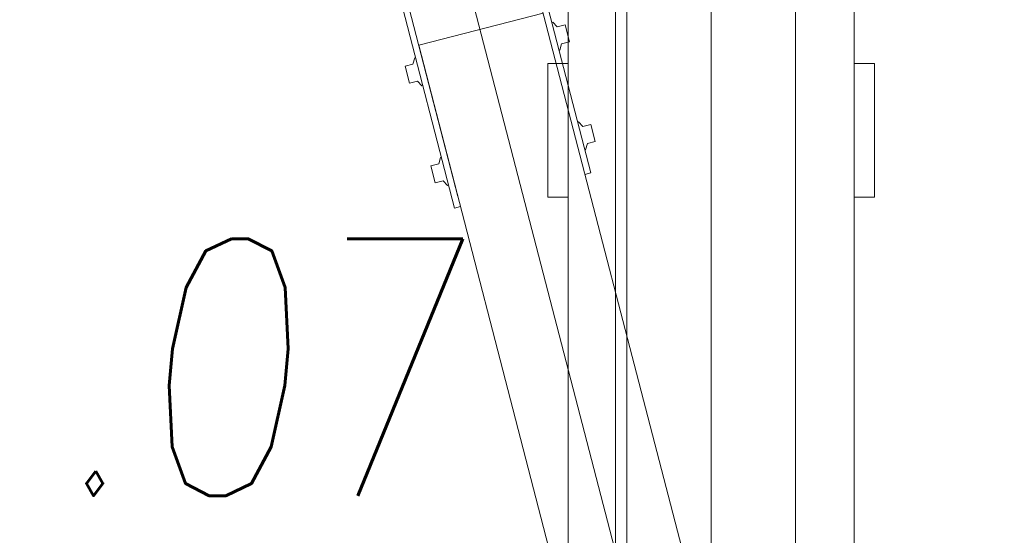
# Model space of a CAD drawing. Header units: millimetres. Extents: x 213386 to 459888, y 74252 to 208052.
# Tile 116 of 256: x 388367 to 389325, y 156299 to 156801. Entities that reach past the tile are written whole.
import ezdxf

# ---------------------------------------------------------------- set-up
doc = ezdxf.new("R2010")
doc.units = ezdxf.units.MM
for name, color, linetype, lineweight in [('NOVÁ TENKÁ', 255, 'Continuous', 0), ('POPIS2', 255, 'Continuous', 0), ('TEXT_35', 255, 'Continuous', 0)]:
    doc.layers.add(name, color=color, linetype=linetype, lineweight=lineweight)
doc.styles.add('CS-ROMANS', font='romans.shx', dxfattribs={"width": 0.75, "oblique": 5})

# ---------------------------------------------------------------- blocks, each defined once
blk = doc.blocks.new('ev výtah')
at = {"layer": 'NOVÁ TENKÁ'}
for p, q in [((31189.64, 12405.61), (30700.71, 12279.25)), ((31074.86, 12369.75), (30711.89, 12275.95)), ((28799.89, 11715.83), (31220.68, 12344.14)), ((30838.57, 12327.28), (30822.12, 12323.03)), ((30824.12, 12315.28), (30822.12, 12323.03)), ((30840.58, 12319.53), (30838.57, 12327.28)), ((28799.14, 11779.89), (30859.05, 12313.98)), ((30824.12, 12315.28), (30819.59, 12310.83)), ((30840.58, 12319.53), (30846.7, 12317.84)), ((30846.7, 12317.84), (30846.9, 12317.04)), ((30890.33, 12192.96), (30859.05, 12313.98)), ((30741.76, 12302.26), (30725.3, 12298)), ((30743.76, 12294.51), (30741.76, 12302.26)), ((30819.59, 12310.83), (30819.79, 12310.03)), ((30727.3, 12290.26), (30725.3, 12298)), ((30743.76, 12294.51), (30749.88, 12292.81)), ((30749.88, 12292.81), (30750.08, 12292.02)), ((30727.3, 12290.26), (30722.77, 12285.81)), ((30722.77, 12285.81), (30722.97, 12285.01)), ((29162.43, 11744.97), (31222.42, 12279.09)), ((30702.21, 12273.44), (30700.71, 12279.25)), ((30734.99, 12146.61), (31224, 12272.99)), ((30711.44, 12188.41), (30841.44, 12188.41)), ((30711.44, 12176.41), (30711.44, 12188.41)), ((30841.44, 12176.41), (30841.44, 12188.41)), ((30854.07, 12177.39), (30854.28, 12176.59)), ((30881.39, 12183.6), (30876.86, 12179.15)), ((30876.86, 12179.15), (30878.86, 12171.4)), ((30881.18, 12184.39), (30881.39, 12183.6)), ((31015.44, 12168.41), (28879.44, 12168.41)), ((30711.44, 12170.41), (30711.44, 12176.41)), ((30711.44, 12170.41), (30711.44, 12168.41)), ((30841.44, 12170.41), (30841.44, 12176.41)), ((30841.44, 12170.41), (30841.44, 12168.41)), ((30854.28, 12176.59), (30860.4, 12174.89)), ((30862.4, 12167.15), (30860.4, 12174.89)), ((30862.4, 12167.15), (30878.86, 12171.4)), ((30784.57, 12158.57), (30780.04, 12154.12)), ((30784.36, 12159.37), (30784.57, 12158.57)), ((30734.99, 12146.61), (30733.48, 12152.42)), ((30757.25, 12152.37), (30757.46, 12151.57)), ((30757.46, 12151.57), (30763.58, 12149.87)), ((30765.58, 12142.13), (30763.58, 12149.87)), ((30780.04, 12154.12), (30782.04, 12146.38)), ((30765.58, 12142.13), (30782.04, 12146.38)), ((31085.44, 12122.41), (28935.44, 12122.41)), ((31171.44, 12111.41), (28848.44, 12111.41)), ((28290.44, 12029.41), (31540.44, 12029.41)), ((28880.44, 12029.41), (31140.44, 12029.41)), ((28935.44, 12029.41), (31085.44, 12029.41)), ((28849.44, 11947.41), (31171.44, 11947.41)), ((28879.44, 11890.41), (31015.44, 11890.41)), ((30711.44, 11888.41), (30711.44, 11890.41)), ((30841.44, 11888.41), (30841.44, 11890.41)), ((30711.44, 11888.41), (30711.44, 11882.41)), ((30711.44, 11882.41), (30711.44, 11870.41)), ((30841.44, 11888.41), (30841.44, 11882.41)), ((30841.44, 11882.41), (30841.44, 11870.41)), ((30711.44, 11870.41), (30841.44, 11870.41))]:
    blk.add_line(p, q, dxfattribs=at)

msp = doc.modelspace()

# ---------------------------------------------------------------- block references
at = {"layer": 'TEXT_35', "rotation": 90}
msp.add_blockref('ev výtah', (401069.045, 125916.715), dxfattribs=at)

# ---------------------------------------------------------------- texts
at = {"layer": 'POPIS2', "ltscale": 15, "style": 'CS-ROMANS', "oblique": 5, "width": 0.75}
msp.add_text('1.07', height=250, dxfattribs=at).set_placement((388237.792, 156337.606))

doc.saveas('drawing.dxf')
